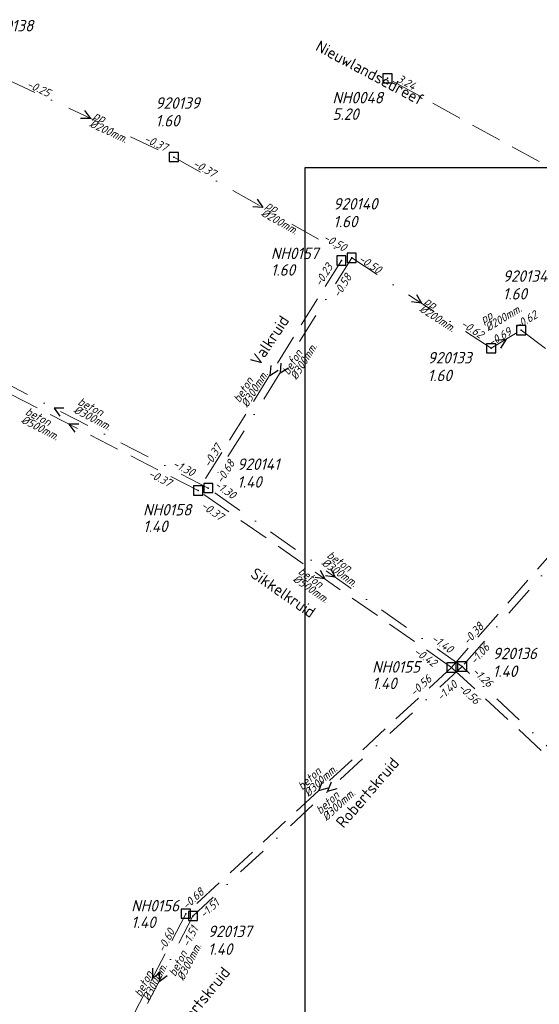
# Model space of a CAD drawing. Header units: metres. Extents: x 152202 to 157341, y 461610 to 468701.
# Tile 232 of 238: x 154609 to 154694, y 468384 to 468545. Entities that reach past the tile are written whole.
import ezdxf
from ezdxf.enums import TextEntityAlignment as Align

# ---------------------------------------------------------------- set-up
doc = ezdxf.new("R2010")
doc.units = ezdxf.units.M
doc.header["$PDMODE"] = 64
doc.header["$PDSIZE"] = 1.5
doc.linetypes.add('RI-HWA', pattern=[7.4, 5, -2.4])
doc.linetypes.add('RI-VWA', pattern=[11, 5, -3, 0, -3])
doc.layers.get('0').update_dxf_attribs({"linetype": 'CONTINUOUS'})
doc.layers.get('DEFPOINTS').update_dxf_attribs({"linetype": 'CONTINUOUS'})
for name, color, linetype, lineweight in [('B-OI-RI-HWA-BOB-T18', 150, 'CONTINUOUS', 18), ('B-OI-RI-HWA-MATERIAAL-T18', 150, 'CONTINUOUS', 18), ('B-OI-RI-HWA-PUTDEKSELHOOGTE-T25', 150, 'CONTINUOUS', 25), ('B-OI-RI-HWA-PUTNUMMER-T25', 150, 'CONTINUOUS', 25), ('B-OI-RI-HWA_DIAMETER-T18', 150, 'CONTINUOUS', 18), ('B-OI-RI-HWA_RIOOLPUT-S', 150, 'CONTINUOUS', 25), ('B-OI-RI-HWA_TRANSPORTLEIDING-G', 150, 'RI-HWA', 18), ('B-OI-RI-STROOMRICHTING-S', 252, 'CONTINUOUS', 25), ('B-OI-RI-VWA-BOB-T18', 34, 'CONTINUOUS', 18), ('B-OI-RI-VWA-DIAMETER-T18', 34, 'CONTINUOUS', 18), ('B-OI-RI-VWA-MATERIAAL-T18', 34, 'CONTINUOUS', 18), ('B-OI-RI-VWA_PUTDEKSELHOOGTE-T25', 34, 'CONTINUOUS', 25), ('B-OI-RI-VWA_PUTNUMMER-T25', 34, 'CONTINUOUS', 25), ('B-OI-RI-VWA_RIOOLPUT-S', 34, 'CONTINUOUS', 25), ('B-OI-RI-VWA_TRANSPORTLEIDING-G', 34, 'RI-VWA', 18), ('B-RO-OG-TOPOGRAFIE-T18', 2, 'CONTINUOUS', 18)]:
    doc.layers.add(name, color=color, linetype=linetype, lineweight=lineweight)
doc.styles.add('NLCS-ISO-M200-T18', font='NLCS-ISO.ttf', dxfattribs={"height": 360})
doc.styles.add('NLCS-ISO-M750-T18_CURSIEF', font='NLCS-ISO.ttf', dxfattribs={"oblique": 15, "height": 1.35})
doc.styles.add('NLCS-ISO-M750-T25_CURSIEF', font='NLCS-ISO.ttf', dxfattribs={"oblique": 15, "height": 1.875})

# ---------------------------------------------------------------- blocks, each defined once
blk = doc.blocks.new('ACMAP_ANN_TEMPLATE_hwa-diam')
at = {"style": 'NLCS-ISO-M750-T18_CURSIEF', "oblique": 15}
blk.add_attdef('hwa-diam', (-3.7, -1.3), '', height=1.35, dxfattribs=at)
blk = doc.blocks.new('ACMAP_ANN_TEMPLATE_hwa-materiaal')
at = {"style": 'NLCS-ISO-M750-T18_CURSIEF', "oblique": 15}
blk.add_attdef('hwa-mat', (-3.7, 0.2), '', height=1.35, dxfattribs=at)
blk = doc.blocks.new('ACMAP_ANN_TEMPLATE_hwa-nap-l')
at = {"style": 'NLCS-ISO-M750-T18_CURSIEF', "oblique": 15}
blk.add_attdef('hwa-nap-l', (3.3, 0.2), '', height=1.35, dxfattribs=at)
blk = doc.blocks.new('ACMAP_ANN_TEMPLATE_hwa-nap-r')
at = {"style": 'NLCS-ISO-M750-T18_CURSIEF', "oblique": 15}
blk.add_attdef('hwa-nap-r', (-5.6, 0.2), '', height=1.35, dxfattribs=at)
blk = doc.blocks.new('ACMAP_ANN_TEMPLATE_vwa-diam')
at = {"style": 'NLCS-ISO-M750-T18_CURSIEF', "oblique": 15}
blk.add_attdef('vwa-diam', (0.3, -1.3), '', height=1.35, dxfattribs=at)
blk = doc.blocks.new('ACMAP_ANN_TEMPLATE_vwa-materiaal')
at = {"style": 'NLCS-ISO-M750-T18_CURSIEF', "oblique": 15}
blk.add_attdef('vwa-mat', (0.3, 0.2), '', height=1.35, dxfattribs=at)
blk = doc.blocks.new('ACMAP_ANN_TEMPLATE_vwa-nap-l')
at = {"style": 'NLCS-ISO-M750-T18_CURSIEF', "oblique": 15}
blk.add_attdef('vwa-nap-l', (3.3, 0.2), '', height=1.35, dxfattribs=at)
blk = doc.blocks.new('ACMAP_ANN_TEMPLATE_vwa-nap-r')
at = {"style": 'NLCS-ISO-M750-T18_CURSIEF', "oblique": 15}
blk.add_attdef('vwa-nap-r', (-5.6, 0.2), '', height=1.35, dxfattribs=at)
blk = doc.blocks.new('ACMAP_ANN_TEMPLATE_hwa-puth')
at = {"color": 0, "linetype": 'ByBlock', "style": 'NLCS-ISO-M750-T25_CURSIEF', "oblique": 15}
blk.add_attdef('hwa-puth', (-9, -6.8), '', height=1.88, dxfattribs=at)
blk = doc.blocks.new('ACMAP_ANN_TEMPLATE_hwa-putnr')
at = {"color": 0, "linetype": 'ByBlock', "style": 'NLCS-ISO-M750-T25_CURSIEF', "oblique": 15}
blk.add_attdef('hwa-putnr', (-9, -4.1), '', height=1.88, dxfattribs=at)
blk = doc.blocks.new('ACMAP_ANN_TEMPLATE_vwa-puth')
at = {"style": 'NLCS-ISO-M750-T25_CURSIEF', "oblique": 15}
blk.add_attdef('vwa-puth', (-3, 5), '', height=1.88, dxfattribs=at)
blk = doc.blocks.new('ACMAP_ANN_TEMPLATE_vwa-putnr')
at = {"style": 'NLCS-ISO-M750-T25_CURSIEF', "oblique": 15}
blk.add_attdef('vaw-putnr', (-3, 7.9), '', height=1.88, dxfattribs=at)

msp = doc.modelspace()

# ---------------------------------------------------------------- linework, layer by layer
at = {"layer": 'B-OI-RI-HWA_RIOOLPUT-S', "transparency": 33554623}
for p in [(154668.96, 468535.21), (154661.42, 468505.42), (154638.01, 468467.79), (154679.43, 468438.84), (154636, 468398.55)]:
    msp.add_point(p, dxfattribs=at)
at = {"layer": 'B-OI-RI-HWA_TRANSPORTLEIDING-G', "transparency": 33554623}
for p, q in [((154726.15, 468503.74), (154668.96, 468535.21)), ((154661.42, 468505.42), (154638.01, 468467.79)), ((154638.01, 468467.79), (154595.76, 468489.51)), ((154721.16, 468486.51), (154679.43, 468438.84)), ((154679.43, 468438.84), (154638.01, 468467.79)), ((154679.43, 468438.84), (154636, 468398.55)), ((154721.19, 468400.1), (154679.43, 468438.84)), ((154636, 468398.55), (154625.09, 468377.49))]:
    msp.add_line(p, q, dxfattribs=at)
at = {"layer": 'B-OI-RI-STROOMRICHTING-S', "transparency": 33554623}
for points in [[(154619.41, 468529.92), (154620.41, 468528.66), (154618.8, 468528.61)], [(154647.67, 468515.42), (154648.57, 468514.09), (154646.96, 468514.17)], [(154673.68, 468499.83), (154674.5, 468498.45), (154672.9, 468498.62)], [(154686.62, 468492.39), (154688.35, 468492.54), (154687.42, 468491.06)], [(154649.86, 468488.21), (154649.72, 468486.6), (154651.09, 468487.45)], [(154651.53, 468488.61), (154651.39, 468487.01), (154652.76, 468487.85)], [(154616.07, 468481.23), (154614.47, 468481.25), (154615.41, 468479.95)], [(154618.49, 468478.63), (154616.89, 468478.65), (154617.84, 468477.35)], [(154657.95, 468454.73), (154658.72, 468453.32), (154657.13, 468453.55)], [(154659.65, 468455), (154660.42, 468453.58), (154658.82, 468453.82)], [(154658.28, 468420.2), (154657.71, 468418.7), (154659.26, 468419.15)], [(154659.73, 468420.09), (154659.16, 468418.58), (154660.71, 468419.03)], [(154630.57, 468389.63), (154630.54, 468388.02), (154631.85, 468388.97)], [(154631.65, 468389.1), (154631.63, 468387.49), (154632.93, 468388.44)]]:
    msp.add_lwpolyline(points, dxfattribs=at)
at = {"layer": 'B-OI-RI-VWA_RIOOLPUT-S', "transparency": 33554623}
for p in [(154634.03, 468522.33), (154663.1, 468505.84), (154690.81, 468494.02), (154685.9, 468491.05), (154639.67, 468468.18), (154681.16, 468438.99), (154637.16, 468398.17)]:
    msp.add_point(p, dxfattribs=at)
at = {"layer": 'B-OI-RI-VWA_TRANSPORTLEIDING-G', "transparency": 33554623}
for p, q in [((154606.79, 468534.99), (154634.03, 468522.33)), ((154634.03, 468522.33), (154663.1, 468505.84)), ((154663.1, 468505.84), (154639.67, 468468.18)), ((154685.9, 468491.05), (154663.1, 468505.84)), ((154639.67, 468468.18), (154589.26, 468494.32)), ((154685.9, 468491.05), (154690.81, 468494.02)), ((154690.81, 468494.02), (154714.04, 468476.55)), ((154714.04, 468476.55), (154681.16, 468438.99)), ((154681.16, 468438.99), (154639.67, 468468.18)), ((154681.16, 468438.99), (154637.16, 468398.17)), ((154722.88, 468399.94), (154681.16, 468438.99)), ((154637.16, 468398.17), (154626.1, 468376.82))]:
    msp.add_line(p, q, dxfattribs=at)
at = {"layer": 'DEFPOINTS', "flags": 128}
msp.add_lwpolyline([(154852.51, 468520.854), (154848.08, 468520.556), (154812.94, 468520.556), (154655.44, 468520.556), (154655.44, 468343.555), (154655.44, 468329.988), (154852.51, 468329.988)], close=True, dxfattribs=at)

# ---------------------------------------------------------------- block references
at = {"layer": 'B-OI-RI-HWA-BOB-T18', "transparency": 33554623}
ref = msp.add_blockref('ACMAP_ANN_TEMPLATE_hwa-nap-r', (154675.188, 468531.86), dxfattribs=dict(at, rotation=331.1772854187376))
ref.add_attrib('hwa-nap-r', '3.24', (154670.378, 468534.735), dxfattribs={"layer": '0', "color": 0, "linetype": 'ByBlock', "height": 1.35, "rotation": 331.17729, "style": 'NLCS-ISO-M750-T18_CURSIEF', "oblique": 15})
ref = msp.add_blockref('ACMAP_ANN_TEMPLATE_hwa-nap-l', (154656.456, 468498.116), dxfattribs=dict(at, rotation=58.11384293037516))
ref.add_attrib('hwa-nap-l', '-0.23', (154658.029, 468501.024), dxfattribs={"layer": '0', "color": 0, "linetype": 'ByBlock', "height": 1.35, "rotation": 58.11384, "style": 'NLCS-ISO-M750-T18_CURSIEF', "oblique": 15})
ref = msp.add_blockref('ACMAP_ANN_TEMPLATE_hwa-nap-r', (154643.005, 468476.102), dxfattribs=dict(at, rotation=58.11384293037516))
ref.add_attrib('hwa-nap-r', '-0.37', (154639.877, 468471.453), dxfattribs={"layer": '0', "color": 0, "linetype": 'ByBlock', "height": 1.35, "rotation": 58.11384, "style": 'NLCS-ISO-M750-T18_CURSIEF', "oblique": 15})
ref = msp.add_blockref('ACMAP_ANN_TEMPLATE_hwa-nap-l', (154626.69, 468471.453), dxfattribs=dict(at, rotation=332.7930817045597))
ref.add_attrib('hwa-nap-l', '-0.37', (154629.717, 468470.122), dxfattribs={"layer": '0', "color": 0, "linetype": 'ByBlock', "height": 1.35, "rotation": 332.79308, "style": 'NLCS-ISO-M750-T18_CURSIEF', "oblique": 15})
ref = msp.add_blockref('ACMAP_ANN_TEMPLATE_hwa-nap-r', (154642.817, 468461.668), dxfattribs=dict(at, rotation=325.0488489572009))
ref.add_attrib('hwa-nap-r', '-0.37', (154638.341, 468465.04), dxfattribs={"layer": '0', "color": 0, "linetype": 'ByBlock', "height": 1.35, "rotation": 325.04885, "style": 'NLCS-ISO-M750-T18_CURSIEF', "oblique": 15})
ref = msp.add_blockref('ACMAP_ANN_TEMPLATE_hwa-nap-r', (154685.97, 468446.487), dxfattribs=dict(at, rotation=48.80131351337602))
ref.add_attrib('hwa-nap-r', '-0.38', (154682.131, 468442.405), dxfattribs={"layer": '0', "color": 0, "linetype": 'ByBlock', "height": 1.35, "rotation": 48.80131, "style": 'NLCS-ISO-M750-T18_CURSIEF', "oblique": 15})
ref = msp.add_blockref('ACMAP_ANN_TEMPLATE_hwa-nap-l', (154670.312, 468442.878), dxfattribs=dict(at, rotation=325.0488489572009))
ref.add_attrib('hwa-nap-l', '-0.42', (154673.132, 468441.152), dxfattribs={"layer": '0', "color": 0, "linetype": 'ByBlock', "height": 1.35, "rotation": 325.04885, "style": 'NLCS-ISO-M750-T18_CURSIEF', "oblique": 15})
ref = msp.add_blockref('ACMAP_ANN_TEMPLATE_hwa-nap-l', (154671.087, 468431.63), dxfattribs=dict(at, rotation=42.85207286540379))
ref.add_attrib('hwa-nap-l', '-0.56', (154673.37, 468434.021), dxfattribs={"layer": '0', "color": 0, "linetype": 'ByBlock', "height": 1.35, "rotation": 42.85207, "style": 'NLCS-ISO-M750-T18_CURSIEF', "oblique": 15})
ref = msp.add_blockref('ACMAP_ANN_TEMPLATE_hwa-nap-r', (154684.354, 468431.462), dxfattribs=dict(at, rotation=317.1484738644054))
ref.add_attrib('hwa-nap-r', '-0.56', (154680.384, 468435.417), dxfattribs={"layer": '0', "color": 0, "linetype": 'ByBlock', "height": 1.35, "rotation": 317.14847, "style": 'NLCS-ISO-M750-T18_CURSIEF', "oblique": 15})
ref = msp.add_blockref('ACMAP_ANN_TEMPLATE_hwa-nap-r', (154640.379, 468402.802), dxfattribs=dict(at, rotation=42.85207286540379))
ref.add_attrib('hwa-nap-r', '-0.68', (154636.137, 468399.14), dxfattribs={"layer": '0', "color": 0, "linetype": 'ByBlock', "height": 1.35, "rotation": 42.85207, "style": 'NLCS-ISO-M750-T18_CURSIEF', "oblique": 15})
ref = msp.add_blockref('ACMAP_ANN_TEMPLATE_hwa-nap-l', (154631.089, 468389.106), dxfattribs=dict(at, rotation=62.61386997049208))
ref.add_attrib('hwa-nap-l', '-0.60', (154632.429, 468392.128), dxfattribs={"layer": '0', "color": 0, "linetype": 'ByBlock', "height": 1.35, "rotation": 62.61387, "style": 'NLCS-ISO-M750-T18_CURSIEF', "oblique": 15})
at = {"layer": 'B-OI-RI-HWA-MATERIAAL-T18', "transparency": 33554623}
ref = msp.add_blockref('ACMAP_ANN_TEMPLATE_hwa-materiaal', (154646.897, 468485.073), dxfattribs=dict(at, rotation=58.11384293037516))
ref.add_attrib('hwa-mat', 'beton', (154644.773, 468482.037), dxfattribs={"layer": '0', "color": 0, "linetype": 'ByBlock', "height": 1.35, "rotation": 58.11384, "style": 'NLCS-ISO-M750-T18_CURSIEF', "oblique": 15})
ref = msp.add_blockref('ACMAP_ANN_TEMPLATE_hwa-materiaal', (154612.831, 468478.41), dxfattribs=dict(at, rotation=332.7930817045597))
ref.add_attrib('hwa-mat', 'beton', (154609.632, 468480.279), dxfattribs={"layer": '0', "color": 0, "linetype": 'ByBlock', "height": 1.35, "rotation": 332.79308, "style": 'NLCS-ISO-M750-T18_CURSIEF', "oblique": 15})
ref = msp.add_blockref('ACMAP_ANN_TEMPLATE_hwa-materiaal', (154657.158, 468451.999), dxfattribs=dict(at, rotation=325.0488489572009))
ref.add_attrib('hwa-mat', 'beton', (154654.24, 468454.282), dxfattribs={"layer": '0', "color": 0, "linetype": 'ByBlock', "height": 1.35, "rotation": 325.04885, "style": 'NLCS-ISO-M750-T18_CURSIEF', "oblique": 15})
ref = msp.add_blockref('ACMAP_ANN_TEMPLATE_hwa-materiaal', (154657.869, 468421.049), dxfattribs=dict(at, rotation=42.85207286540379))
ref.add_attrib('hwa-mat', 'beton', (154655.02, 468418.679), dxfattribs={"layer": '0', "color": 0, "linetype": 'ByBlock', "height": 1.35, "rotation": 42.85207, "style": 'NLCS-ISO-M750-T18_CURSIEF', "oblique": 15})
ref = msp.add_blockref('ACMAP_ANN_TEMPLATE_hwa-materiaal', (154630.545, 468388.02), dxfattribs=dict(at, rotation=62.61386997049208))
ref.add_attrib('hwa-mat', 'beton', (154628.665, 468384.827), dxfattribs={"layer": '0', "color": 0, "linetype": 'ByBlock', "height": 1.35, "rotation": 62.61387, "style": 'NLCS-ISO-M750-T18_CURSIEF', "oblique": 15})
at = {"layer": 'B-OI-RI-HWA-PUTDEKSELHOOGTE-T25', "transparency": 33554623}
for p, values in [((154668.96, 468535.21), {'hwa-puth': '5.20'}), ((154658.895, 468509.727), {'hwa-puth': '1.60'}), ((154638.01, 468467.79), {'hwa-puth': '1.40'}), ((154675.457, 468442.093), {'hwa-puth': '1.40'}), ((154636.065, 468403.022), {'hwa-puth': '1.40'})]:
    msp.add_blockref('ACMAP_ANN_TEMPLATE_hwa-puth', p, dxfattribs=at).add_auto_attribs(values)
at = {"layer": 'B-OI-RI-HWA-PUTNUMMER-T25', "transparency": 33554623}
for p, values in [((154668.96, 468535.21), {'hwa-putnr': 'NH0048'}), ((154658.895, 468509.727), {'hwa-putnr': 'NH0157'}), ((154638.01, 468467.79), {'hwa-putnr': 'NH0158'}), ((154675.457, 468442.093), {'hwa-putnr': 'NH0155'}), ((154636.065, 468403.022), {'hwa-putnr': 'NH0156'})]:
    msp.add_blockref('ACMAP_ANN_TEMPLATE_hwa-putnr', p, dxfattribs=at).add_auto_attribs(values)
at = {"layer": 'B-OI-RI-HWA_DIAMETER-T18', "transparency": 33554623}
ref = msp.add_blockref('ACMAP_ANN_TEMPLATE_hwa-diam', (154646.897, 468485.073), dxfattribs=dict(at, rotation=58.11384293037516))
ref.add_attrib('hwa-diam', '%%c300mm.', (154646.046, 468481.244), dxfattribs={"layer": '0', "color": 0, "linetype": 'ByBlock', "height": 1.35, "rotation": 58.11384, "style": 'NLCS-ISO-M750-T18_CURSIEF', "oblique": 15})
ref = msp.add_blockref('ACMAP_ANN_TEMPLATE_hwa-diam', (154612.831, 468478.41), dxfattribs=dict(at, rotation=332.7930817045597))
ref.add_attrib('hwa-diam', '%%c500mm.', (154608.946, 468478.945), dxfattribs={"layer": '0', "color": 0, "linetype": 'ByBlock', "height": 1.35, "rotation": 332.79308, "style": 'NLCS-ISO-M750-T18_CURSIEF', "oblique": 15})
ref = msp.add_blockref('ACMAP_ANN_TEMPLATE_hwa-diam', (154657.158, 468451.999), dxfattribs=dict(at, rotation=325.0488489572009))
ref.add_attrib('hwa-diam', '%%c500mm.', (154653.381, 468453.053), dxfattribs={"layer": '0', "color": 0, "linetype": 'ByBlock', "height": 1.35, "rotation": 325.04885, "style": 'NLCS-ISO-M750-T18_CURSIEF', "oblique": 15})
ref = msp.add_blockref('ACMAP_ANN_TEMPLATE_hwa-diam', (154657.869, 468421.049), dxfattribs=dict(at, rotation=42.85207286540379))
ref.add_attrib('hwa-diam', '%%c300mm.', (154656.04, 468417.58), dxfattribs={"layer": '0', "color": 0, "linetype": 'ByBlock', "height": 1.35, "rotation": 42.85207, "style": 'NLCS-ISO-M750-T18_CURSIEF', "oblique": 15})
ref = msp.add_blockref('ACMAP_ANN_TEMPLATE_hwa-diam', (154630.545, 468388.02), dxfattribs=dict(at, rotation=62.61386997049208))
ref.add_attrib('hwa-diam', '%%c300mm.', (154629.997, 468384.137), dxfattribs={"layer": '0', "color": 0, "linetype": 'ByBlock', "height": 1.35, "rotation": 62.61387, "style": 'NLCS-ISO-M750-T18_CURSIEF', "oblique": 15})
at = {"layer": 'B-OI-RI-VWA-BOB-T18', "transparency": 33554623}
ref = msp.add_blockref('ACMAP_ANN_TEMPLATE_vwa-nap-l', (154606.79, 468534.99), dxfattribs=dict(at, rotation=335.0729876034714))
ref.add_attrib('vwa-nap-l', '-0.25', (154609.867, 468533.781), dxfattribs={"layer": '0', "color": 0, "linetype": 'ByBlock', "height": 1.35, "rotation": 335.07299, "style": 'NLCS-ISO-M750-T18_CURSIEF', "oblique": 15})
ref = msp.add_blockref('ACMAP_ANN_TEMPLATE_vwa-nap-r', (154634.03, 468522.33), dxfattribs=dict(at, rotation=335.0729876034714))
ref.add_attrib('vwa-nap-r', '-0.37', (154629.036, 468524.872), dxfattribs={"layer": '0', "color": 0, "linetype": 'ByBlock', "height": 1.35, "rotation": 335.07299, "style": 'NLCS-ISO-M750-T18_CURSIEF', "oblique": 15})
ref = msp.add_blockref('ACMAP_ANN_TEMPLATE_vwa-nap-l', (154634.03, 468522.33), dxfattribs=dict(at, rotation=330.4358618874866))
ref.add_attrib('vwa-nap-l', '-0.37', (154636.999, 468520.876), dxfattribs={"layer": '0', "color": 0, "linetype": 'ByBlock', "height": 1.35, "rotation": 330.43586, "style": 'NLCS-ISO-M750-T18_CURSIEF', "oblique": 15})
ref = msp.add_blockref('ACMAP_ANN_TEMPLATE_vwa-nap-r', (154663.1, 468505.84), dxfattribs=dict(at, rotation=330.4358618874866))
ref.add_attrib('vwa-nap-r', '-0.50', (154658.328, 468508.777), dxfattribs={"layer": '0', "color": 0, "linetype": 'ByBlock', "height": 1.35, "rotation": 330.43586, "style": 'NLCS-ISO-M750-T18_CURSIEF', "oblique": 15})
ref = msp.add_blockref('ACMAP_ANN_TEMPLATE_vwa-nap-r', (154668.664, 468502.135), dxfattribs=dict(at, rotation=327.0291619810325))
ref.add_attrib('vwa-nap-r', '-0.50', (154664.074, 468505.35), dxfattribs={"layer": '0', "color": 0, "linetype": 'ByBlock', "height": 1.35, "rotation": 327.02916, "style": 'NLCS-ISO-M750-T18_CURSIEF', "oblique": 15})
ref = msp.add_blockref('ACMAP_ANN_TEMPLATE_vwa-nap-l', (154659.478, 468496.335), dxfattribs=dict(at, rotation=58.11237675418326))
ref.add_attrib('vwa-nap-l', '-0.58', (154661.052, 468499.243), dxfattribs={"layer": '0', "color": 0, "linetype": 'ByBlock', "height": 1.35, "rotation": 58.11238, "style": 'NLCS-ISO-M750-T18_CURSIEF', "oblique": 15})
ref = msp.add_blockref('ACMAP_ANN_TEMPLATE_vwa-nap-l', (154687.505, 468492.187), dxfattribs=dict(at, rotation=31.16923961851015))
ref.add_attrib('vwa-nap-l', '-0.62', (154690.225, 468494.066), dxfattribs={"layer": '0', "color": 0, "linetype": 'ByBlock', "height": 1.35, "rotation": 31.16924, "style": 'NLCS-ISO-M750-T18_CURSIEF', "oblique": 15})
ref = msp.add_blockref('ACMAP_ANN_TEMPLATE_vwa-nap-l', (154677.935, 468496.354), dxfattribs=dict(at, rotation=327.0291619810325))
ref.add_attrib('vwa-nap-l', '-0.62', (154680.813, 468494.726), dxfattribs={"layer": '0', "color": 0, "linetype": 'ByBlock', "height": 1.35, "rotation": 327.02916, "style": 'NLCS-ISO-M750-T18_CURSIEF', "oblique": 15})
ref = msp.add_blockref('ACMAP_ANN_TEMPLATE_vwa-nap-r', (154690.81, 468494.02), dxfattribs=dict(at, rotation=31.16923961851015))
ref.add_attrib('vwa-nap-r', '-0.69', (154685.915, 468491.293), dxfattribs={"layer": '0', "color": 0, "linetype": 'ByBlock', "height": 1.35, "rotation": 31.16924, "style": 'NLCS-ISO-M750-T18_CURSIEF', "oblique": 15})
ref = msp.add_blockref('ACMAP_ANN_TEMPLATE_vwa-nap-l', (154630.703, 468473.066), dxfattribs=dict(at, rotation=332.5910975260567))
ref.add_attrib('vwa-nap-l', '-1.30', (154633.725, 468471.725), dxfattribs={"layer": '0', "color": 0, "linetype": 'ByBlock', "height": 1.35, "rotation": 332.5911, "style": 'NLCS-ISO-M750-T18_CURSIEF', "oblique": 15})
ref = msp.add_blockref('ACMAP_ANN_TEMPLATE_vwa-nap-r', (154645.067, 468473.459), dxfattribs=dict(at, rotation=58.11237675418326))
ref.add_attrib('vwa-nap-r', '-0.68', (154641.939, 468468.81), dxfattribs={"layer": '0', "color": 0, "linetype": 'ByBlock', "height": 1.35, "rotation": 58.11238, "style": 'NLCS-ISO-M750-T18_CURSIEF', "oblique": 15})
ref = msp.add_blockref('ACMAP_ANN_TEMPLATE_vwa-nap-r', (154645.014, 468465.054), dxfattribs=dict(at, rotation=324.8719646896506))
ref.add_attrib('vwa-nap-r', '-1.30', (154640.549, 468468.44), dxfattribs={"layer": '0', "color": 0, "linetype": 'ByBlock', "height": 1.35, "rotation": 324.87196, "style": 'NLCS-ISO-M750-T18_CURSIEF', "oblique": 15})
ref = msp.add_blockref('ACMAP_ANN_TEMPLATE_vwa-nap-l', (154673.197, 468445.002), dxfattribs=dict(at, rotation=324.8719646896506))
ref.add_attrib('vwa-nap-l', '-1.40', (154676.011, 468443.266), dxfattribs={"layer": '0', "color": 0, "linetype": 'ByBlock', "height": 1.35, "rotation": 324.87196, "style": 'NLCS-ISO-M750-T18_CURSIEF', "oblique": 15})
ref = msp.add_blockref('ACMAP_ANN_TEMPLATE_vwa-nap-r', (154687.15, 468443.297), dxfattribs=dict(at, rotation=48.80111785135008))
ref.add_attrib('vwa-nap-r', '-1.06', (154683.311, 468439.215), dxfattribs={"layer": '0', "color": 0, "linetype": 'ByBlock', "height": 1.35, "rotation": 48.80112, "style": 'NLCS-ISO-M750-T18_CURSIEF', "oblique": 15})
ref = msp.add_blockref('ACMAP_ANN_TEMPLATE_vwa-nap-r', (154686.661, 468434.071), dxfattribs=dict(at, rotation=316.8933272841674))
ref.add_attrib('vwa-nap-r', '-1.26', (154682.709, 468438.044), dxfattribs={"layer": '0', "color": 0, "linetype": 'ByBlock', "height": 1.35, "rotation": 316.89333, "style": 'NLCS-ISO-M750-T18_CURSIEF', "oblique": 15})
ref = msp.add_blockref('ACMAP_ANN_TEMPLATE_vwa-nap-l', (154675.466, 468430.881), dxfattribs=dict(at, rotation=42.85292048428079))
ref.add_attrib('vwa-nap-l', '-1.40', (154677.749, 468433.272), dxfattribs={"layer": '0', "color": 0, "linetype": 'ByBlock', "height": 1.35, "rotation": 42.85292, "style": 'NLCS-ISO-M750-T18_CURSIEF', "oblique": 15})
ref = msp.add_blockref('ACMAP_ANN_TEMPLATE_vwa-nap-r', (154643.258, 468401.4), dxfattribs=dict(at, rotation=42.85292048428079))
ref.add_attrib('vwa-nap-r', '-1.51', (154639.016, 468397.738), dxfattribs={"layer": '0', "color": 0, "linetype": 'ByBlock', "height": 1.35, "rotation": 42.85292, "style": 'NLCS-ISO-M750-T18_CURSIEF', "oblique": 15})
ref = msp.add_blockref('ACMAP_ANN_TEMPLATE_vwa-nap-l', (154635.113, 468389.965), dxfattribs=dict(at, rotation=62.61436225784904))
ref.add_attrib('vwa-nap-l', '-1.51', (154636.453, 468392.987), dxfattribs={"layer": '0', "color": 0, "linetype": 'ByBlock', "height": 1.35, "rotation": 62.61436, "style": 'NLCS-ISO-M750-T18_CURSIEF', "oblique": 15})
at = {"layer": 'B-OI-RI-VWA-DIAMETER-T18', "transparency": 33554623}
ref = msp.add_blockref('ACMAP_ANN_TEMPLATE_vwa-diam', (154620.41, 468528.66), dxfattribs=dict(at, rotation=335.0729876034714))
ref.add_attrib('vwa-diam', '%%c200mm.', (154620.134, 468527.355), dxfattribs={"layer": '0', "color": 0, "linetype": 'ByBlock', "height": 1.35, "rotation": 335.07299, "style": 'NLCS-ISO-M750-T18_CURSIEF', "oblique": 15})
ref = msp.add_blockref('ACMAP_ANN_TEMPLATE_vwa-diam', (154648.565, 468514.085), dxfattribs=dict(at, rotation=330.4358618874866))
ref.add_attrib('vwa-diam', '%%c200mm.', (154648.185, 468512.806), dxfattribs={"layer": '0', "color": 0, "linetype": 'ByBlock', "height": 1.35, "rotation": 330.43586, "style": 'NLCS-ISO-M750-T18_CURSIEF', "oblique": 15})
ref = msp.add_blockref('ACMAP_ANN_TEMPLATE_vwa-diam', (154674.5, 468498.445), dxfattribs=dict(at, rotation=327.0291619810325))
ref.add_attrib('vwa-diam', '%%c200mm.', (154674.044, 468497.191), dxfattribs={"layer": '0', "color": 0, "linetype": 'ByBlock', "height": 1.35, "rotation": 327.02916, "style": 'NLCS-ISO-M750-T18_CURSIEF', "oblique": 15})
ref = msp.add_blockref('ACMAP_ANN_TEMPLATE_vwa-diam', (154684.504, 468494.721), dxfattribs=dict(at, rotation=31.16923961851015))
ref.add_attrib('vwa-diam', '%%c200mm.', (154685.433, 468493.764), dxfattribs={"layer": '0', "color": 0, "linetype": 'ByBlock', "height": 1.35, "rotation": 31.16924, "style": 'NLCS-ISO-M750-T18_CURSIEF', "oblique": 15})
ref = msp.add_blockref('ACMAP_ANN_TEMPLATE_vwa-diam', (154652.801, 468486.19), dxfattribs=dict(at, rotation=58.11237675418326))
ref.add_attrib('vwa-diam', '%%c300mm.', (154654.063, 468485.758), dxfattribs={"layer": '0', "color": 0, "linetype": 'ByBlock', "height": 1.35, "rotation": 58.11238, "style": 'NLCS-ISO-M750-T18_CURSIEF', "oblique": 15})
ref = msp.add_blockref('ACMAP_ANN_TEMPLATE_vwa-diam', (154617.858, 468481.874), dxfattribs=dict(at, rotation=332.5910975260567))
ref.add_attrib('vwa-diam', '%%c300mm.', (154617.526, 468480.582), dxfattribs={"layer": '0', "color": 0, "linetype": 'ByBlock', "height": 1.35, "rotation": 332.5911, "style": 'NLCS-ISO-M750-T18_CURSIEF', "oblique": 15})
ref = msp.add_blockref('ACMAP_ANN_TEMPLATE_vwa-diam', (154658.57, 468456.944), dxfattribs=dict(at, rotation=324.8719646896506))
ref.add_attrib('vwa-diam', '%%c300mm.', (154658.067, 468455.708), dxfattribs={"layer": '0', "color": 0, "linetype": 'ByBlock', "height": 1.35, "rotation": 324.87196, "style": 'NLCS-ISO-M750-T18_CURSIEF', "oblique": 15})
ref = msp.add_blockref('ACMAP_ANN_TEMPLATE_vwa-diam', (154657.895, 468414.398), dxfattribs=dict(at, rotation=42.85292048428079))
ref.add_attrib('vwa-diam', '%%c300mm.', (154658.999, 468413.649), dxfattribs={"layer": '0', "color": 0, "linetype": 'ByBlock', "height": 1.35, "rotation": 42.85292, "style": 'NLCS-ISO-M750-T18_CURSIEF', "oblique": 15})
ref = msp.add_blockref('ACMAP_ANN_TEMPLATE_vwa-diam', (154634.31, 468387.817), dxfattribs=dict(at, rotation=62.61436225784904))
ref.add_attrib('vwa-diam', '%%c300mm.', (154635.602, 468387.485), dxfattribs={"layer": '0', "color": 0, "linetype": 'ByBlock', "height": 1.35, "rotation": 62.61436, "style": 'NLCS-ISO-M750-T18_CURSIEF', "oblique": 15})
at = {"layer": 'B-OI-RI-VWA-MATERIAAL-T18', "transparency": 33554623}
ref = msp.add_blockref('ACMAP_ANN_TEMPLATE_vwa-materiaal', (154620.41, 468528.66), dxfattribs=dict(at, rotation=335.0729876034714))
ref.add_attrib('vwa-mat', 'pp', (154620.766, 468528.715), dxfattribs={"layer": '0', "color": 0, "linetype": 'ByBlock', "height": 1.35, "rotation": 335.07299, "style": 'NLCS-ISO-M750-T18_CURSIEF', "oblique": 15})
ref = msp.add_blockref('ACMAP_ANN_TEMPLATE_vwa-materiaal', (154648.565, 468514.085), dxfattribs=dict(at, rotation=330.4358618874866))
ref.add_attrib('vwa-mat', 'pp', (154648.925, 468514.111), dxfattribs={"layer": '0', "color": 0, "linetype": 'ByBlock', "height": 1.35, "rotation": 330.43586, "style": 'NLCS-ISO-M750-T18_CURSIEF', "oblique": 15})
ref = msp.add_blockref('ACMAP_ANN_TEMPLATE_vwa-materiaal', (154674.5, 468498.445), dxfattribs=dict(at, rotation=327.0291619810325))
ref.add_attrib('vwa-mat', 'pp', (154674.861, 468498.45), dxfattribs={"layer": '0', "color": 0, "linetype": 'ByBlock', "height": 1.35, "rotation": 327.02916, "style": 'NLCS-ISO-M750-T18_CURSIEF', "oblique": 15})
ref = msp.add_blockref('ACMAP_ANN_TEMPLATE_vwa-materiaal', (154684.504, 468494.721), dxfattribs=dict(at, rotation=31.16923961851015))
ref.add_attrib('vwa-mat', 'pp', (154684.657, 468495.047), dxfattribs={"layer": '0', "color": 0, "linetype": 'ByBlock', "height": 1.35, "rotation": 31.16924, "style": 'NLCS-ISO-M750-T18_CURSIEF', "oblique": 15})
ref = msp.add_blockref('ACMAP_ANN_TEMPLATE_vwa-materiaal', (154652.801, 468486.19), dxfattribs=dict(at, rotation=58.11237675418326))
ref.add_attrib('vwa-mat', 'beton', (154652.79, 468486.55), dxfattribs={"layer": '0', "color": 0, "linetype": 'ByBlock', "height": 1.35, "rotation": 58.11238, "style": 'NLCS-ISO-M750-T18_CURSIEF', "oblique": 15})
ref = msp.add_blockref('ACMAP_ANN_TEMPLATE_vwa-materiaal', (154617.858, 468481.874), dxfattribs=dict(at, rotation=332.5910975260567))
ref.add_attrib('vwa-mat', 'beton', (154618.216, 468481.914), dxfattribs={"layer": '0', "color": 0, "linetype": 'ByBlock', "height": 1.35, "rotation": 332.5911, "style": 'NLCS-ISO-M750-T18_CURSIEF', "oblique": 15})
ref = msp.add_blockref('ACMAP_ANN_TEMPLATE_vwa-materiaal', (154658.57, 468456.944), dxfattribs=dict(at, rotation=324.8719646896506))
ref.add_attrib('vwa-mat', 'beton', (154658.93, 468456.935), dxfattribs={"layer": '0', "color": 0, "linetype": 'ByBlock', "height": 1.35, "rotation": 324.87196, "style": 'NLCS-ISO-M750-T18_CURSIEF', "oblique": 15})
ref = msp.add_blockref('ACMAP_ANN_TEMPLATE_vwa-materiaal', (154657.895, 468414.398), dxfattribs=dict(at, rotation=42.85292048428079))
ref.add_attrib('vwa-mat', 'beton', (154657.979, 468414.748), dxfattribs={"layer": '0', "color": 0, "linetype": 'ByBlock', "height": 1.35, "rotation": 42.85292, "style": 'NLCS-ISO-M750-T18_CURSIEF', "oblique": 15})
ref = msp.add_blockref('ACMAP_ANN_TEMPLATE_vwa-materiaal', (154634.31, 468387.817), dxfattribs=dict(at, rotation=62.61436225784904))
ref.add_attrib('vwa-mat', 'beton', (154634.27, 468388.175), dxfattribs={"layer": '0', "color": 0, "linetype": 'ByBlock', "height": 1.35, "rotation": 62.61436, "style": 'NLCS-ISO-M750-T18_CURSIEF', "oblique": 15})
at = {"layer": 'B-OI-RI-VWA_PUTDEKSELHOOGTE-T25', "transparency": 33554623}
ref = msp.add_blockref('ACMAP_ANN_TEMPLATE_vwa-puth', (154634.03, 468522.33), dxfattribs=at)
ref.add_attrib('vwa-puth', '1.60', (154631.03, 468527.33), dxfattribs={"layer": '0', "color": 0, "linetype": 'ByBlock', "height": 1.875, "style": 'NLCS-ISO-M750-T25_CURSIEF', "oblique": 15})
ref = msp.add_blockref('ACMAP_ANN_TEMPLATE_vwa-puth', (154663.1, 468505.84), dxfattribs=at)
ref.add_attrib('vwa-puth', '1.60', (154660.1, 468510.84), dxfattribs={"layer": '0', "color": 0, "linetype": 'ByBlock', "height": 1.875, "style": 'NLCS-ISO-M750-T25_CURSIEF', "oblique": 15})
ref = msp.add_blockref('ACMAP_ANN_TEMPLATE_vwa-puth', (154690.81, 468494.02), dxfattribs=at)
ref.add_attrib('vwa-puth', '1.60', (154687.81, 468499.02), dxfattribs={"layer": '0', "color": 0, "linetype": 'ByBlock', "height": 1.875, "style": 'NLCS-ISO-M750-T25_CURSIEF', "oblique": 15})
ref = msp.add_blockref('ACMAP_ANN_TEMPLATE_vwa-puth', (154678.531, 468480.667), dxfattribs=at)
ref.add_attrib('vwa-puth', '1.60', (154675.531, 468485.667), dxfattribs={"layer": '0', "color": 0, "linetype": 'ByBlock', "height": 1.875, "style": 'NLCS-ISO-M750-T25_CURSIEF', "oblique": 15})
ref = msp.add_blockref('ACMAP_ANN_TEMPLATE_vwa-puth', (154647.405, 468463.253), dxfattribs=at)
ref.add_attrib('vwa-puth', '1.40', (154644.405, 468468.253), dxfattribs={"layer": '0', "color": 0, "linetype": 'ByBlock', "height": 1.875, "style": 'NLCS-ISO-M750-T25_CURSIEF', "oblique": 15})
ref = msp.add_blockref('ACMAP_ANN_TEMPLATE_vwa-puth', (154689.17, 468432.289), dxfattribs=at)
ref.add_attrib('vwa-puth', '1.40', (154686.17, 468437.289), dxfattribs={"layer": '0', "color": 0, "linetype": 'ByBlock', "height": 1.875, "style": 'NLCS-ISO-M750-T25_CURSIEF', "oblique": 15})
ref = msp.add_blockref('ACMAP_ANN_TEMPLATE_vwa-puth', (154642.61, 468386.827), dxfattribs=at)
ref.add_attrib('vwa-puth', '1.40', (154639.61, 468391.827), dxfattribs={"layer": '0', "color": 0, "linetype": 'ByBlock', "height": 1.875, "style": 'NLCS-ISO-M750-T25_CURSIEF', "oblique": 15})
at = {"layer": 'B-OI-RI-VWA_PUTNUMMER-T25', "transparency": 33554623}
ref = msp.add_blockref('ACMAP_ANN_TEMPLATE_vwa-putnr', (154606.79, 468534.99), dxfattribs=at)
ref.add_attrib('vaw-putnr', '920138', (154603.79, 468542.89), dxfattribs={"layer": '0', "color": 0, "linetype": 'ByBlock', "height": 1.875, "style": 'NLCS-ISO-M750-T25_CURSIEF', "oblique": 15})
ref = msp.add_blockref('ACMAP_ANN_TEMPLATE_vwa-putnr', (154634.03, 468522.33), dxfattribs=at)
ref.add_attrib('vaw-putnr', '920139', (154631.03, 468530.23), dxfattribs={"layer": '0', "color": 0, "linetype": 'ByBlock', "height": 1.875, "style": 'NLCS-ISO-M750-T25_CURSIEF', "oblique": 15})
ref = msp.add_blockref('ACMAP_ANN_TEMPLATE_vwa-putnr', (154663.1, 468505.84), dxfattribs=at)
ref.add_attrib('vaw-putnr', '920140', (154660.1, 468513.74), dxfattribs={"layer": '0', "color": 0, "linetype": 'ByBlock', "height": 1.875, "style": 'NLCS-ISO-M750-T25_CURSIEF', "oblique": 15})
ref = msp.add_blockref('ACMAP_ANN_TEMPLATE_vwa-putnr', (154690.81, 468494.02), dxfattribs=at)
ref.add_attrib('vaw-putnr', '920134', (154687.81, 468501.92), dxfattribs={"layer": '0', "color": 0, "linetype": 'ByBlock', "height": 1.875, "style": 'NLCS-ISO-M750-T25_CURSIEF', "oblique": 15})
ref = msp.add_blockref('ACMAP_ANN_TEMPLATE_vwa-putnr', (154678.531, 468480.667), dxfattribs=at)
ref.add_attrib('vaw-putnr', '920133', (154675.531, 468488.567), dxfattribs={"layer": '0', "color": 0, "linetype": 'ByBlock', "height": 1.875, "style": 'NLCS-ISO-M750-T25_CURSIEF', "oblique": 15})
ref = msp.add_blockref('ACMAP_ANN_TEMPLATE_vwa-putnr', (154647.405, 468463.253), dxfattribs=at)
ref.add_attrib('vaw-putnr', '920141', (154644.405, 468471.153), dxfattribs={"layer": '0', "color": 0, "linetype": 'ByBlock', "height": 1.875, "style": 'NLCS-ISO-M750-T25_CURSIEF', "oblique": 15})
ref = msp.add_blockref('ACMAP_ANN_TEMPLATE_vwa-putnr', (154689.17, 468432.289), dxfattribs=at)
ref.add_attrib('vaw-putnr', '920136', (154686.17, 468440.189), dxfattribs={"layer": '0', "color": 0, "linetype": 'ByBlock', "height": 1.875, "style": 'NLCS-ISO-M750-T25_CURSIEF', "oblique": 15})
ref = msp.add_blockref('ACMAP_ANN_TEMPLATE_vwa-putnr', (154642.61, 468386.827), dxfattribs=at)
ref.add_attrib('vaw-putnr', '920137', (154639.61, 468394.727), dxfattribs={"layer": '0', "color": 0, "linetype": 'ByBlock', "height": 1.875, "style": 'NLCS-ISO-M750-T25_CURSIEF', "oblique": 15})

# ---------------------------------------------------------------- texts
at = {"layer": 'B-RO-OG-TOPOGRAFIE-T18', "style": 'NLCS-ISO-M200-T18'}
for s, rotation, p in [('Nieuwlandsedreef', 332, (154666.104, 468536.106)), ('Valkruid', 56.5, (154649.692, 468492.319)), ('Sikkelkruid', 325.3, (154651.914, 468451.072)), ('Robertskruid', 49.2, (154665.675, 468418.379)), ('Robertskruid', 51, (154638.197, 468384.008))]:
    msp.add_text(s, height=1.875, rotation=rotation, dxfattribs=at).set_placement(p, align=Align.MIDDLE)

doc.saveas('drawing.dxf')
